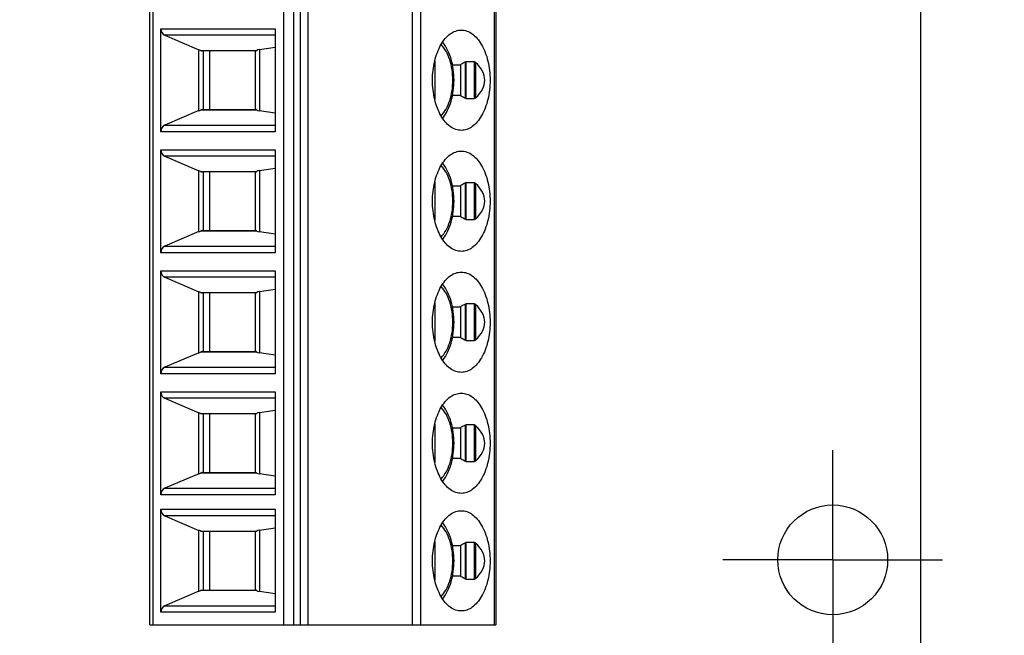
# Model space of a CAD drawing. Header units: inches. Extents: x 0 to 22, y 0 to 17.
# Tile 16 of 20: x 15.4 to 17.6, y 6 to 7.4. Entities that reach past the tile are written whole.
import ezdxf

# ---------------------------------------------------------------- set-up
doc = ezdxf.new("R2010")
doc.units = ezdxf.units.IN
doc.header["$LTSCALE"] = 1.21
doc.header["$MEASUREMENT"] = 0
doc.linetypes.add('CENTER', pattern=[0.6, 0.375, -0.075, 0.075, -0.075])
doc.layers.get('0').update_dxf_attribs({"linetype": 'CONTINUOUS'})
doc.layers.add('02___PRT_ALL_AXES', color=7, linetype='CONTINUOUS')
doc.layers.add('DIMENSIONS', color=7, linetype='CONTINUOUS')
doc.styles.get("Standard").update_dxf_attribs({"font": 'txt', "width": 0.8})
doc.dimstyles.new('DIMSTYLE_2', dxfattribs={"dimtxt": 0.125, "dimasz": 0.18, "dimexe": 0.125, "dimexo": 0.0625, "dimgap": 0.03125, "dimtad": 0, "dimtih": 1, "dimtoh": 1, "dimdec": 3, "dimlfac": 0.5, "dimzin": 4, "dimdsep": 46, "dimtxsty": 'STANDARD', "dimblk": '_FILLED', "dimblk1": '_FILLED', "dimblk2": '_FILLED', "dimcen": 0.09, "dimadec": 0, "dimazin": 0, "dimtp": 0.001, "dimtm": 0.001, "dimtfac": 1, "dimtdec": 3, "dimtofl": 0, "dimtmove": 0, "dimatfit": 3, "dimldrblk": '_FILLED', "dimfxl": 1, "dimtolj": 1, "dimtzin": 4, "dimarcsym": 0})

# ---------------------------------------------------------------- blocks, each defined once
blk = doc.blocks.new('*D12')
at = {"layer": 'DIMENSIONS', "color": 2, "linetype": 'CONTINUOUS'}
blk.add_line((17.5539, 9.5605), (18.1289, 9.5605), dxfattribs=at)
at = {"layer": 'DIMENSIONS', "color": 2, "linetype": 'CONTINUOUS', "insert": (18.1914, 9.623), "char_height": 0.125, "width": 1.325, "attachment_point": 1, "line_spacing_factor": 0.9}
blk.add_mtext('1.850{\\Ftxt.shx;\\W1.000000;\\H0.125000; }[46.99]', dxfattribs=at)
blk = doc.blocks.new('_FILLED')
at = {"color": 0, "linetype": 'BYBLOCK'}
blk.add_solid([(0, 0), (-1, 0.174), (-1, -0.174)], dxfattribs=at)
blk = doc.blocks.new('*D21')
at = {"layer": 'DIMENSIONS', "color": 2, "linetype": 'CONTINUOUS'}
blk.add_line((15.6874, 5.9501), (15.6874, 5.173), dxfattribs=at)
at = {"layer": 'DIMENSIONS', "color": 2, "linetype": 'CONTINUOUS', "insert": (15.6249, 5.1105), "char_height": 0.125, "width": 1.325, "attachment_point": 3, "rotation": 90, "line_spacing_factor": 0.9}
blk.add_mtext('2.317{\\Ftxt.shx;\\W1.000000;\\H0.125000; }[58.85]', dxfattribs=at)
blk = doc.blocks.new('*D22')
at = {"layer": 'DIMENSIONS', "color": 2, "linetype": 'CONTINUOUS'}
blk.add_line((16.4748, 5.9501), (16.4748, 5.173), dxfattribs=at)
at = {"layer": 'DIMENSIONS', "color": 2, "linetype": 'CONTINUOUS', "insert": (16.4123, 5.1105), "char_height": 0.125, "width": 1.325, "attachment_point": 3, "rotation": 90, "line_spacing_factor": 0.9}
blk.add_mtext('2.711{\\Ftxt.shx;\\W1.000000;\\H0.125000; }[68.85]', dxfattribs=at)

msp = doc.modelspace()

# ---------------------------------------------------------------- linework, layer by layer
at = {"color": 7, "linetype": 'CONTINUOUS'}
for p, q in [((17.4414, 9.8105), (17.4414, 5.8605)), ((15.6874, 6.0126), (15.6874, 8.7685)), ((15.6942, 8.7685), (15.6942, 6.0126)), ((15.9924, 6.0126), (15.9924, 8.7685)), ((16.0144, 8.7685), (16.0144, 6.0126)), ((16.0295, 8.7685), (16.0295, 6.0126)), ((16.0478, 6.0126), (16.0478, 8.7685)), ((16.2855, 6.0126), (16.2855, 8.7685)), ((16.3038, 8.7685), (16.3038, 6.0126)), ((16.472, 6.0126), (16.472, 8.7685)), ((16.4748, 8.7685), (16.4748, 6.0126)), ((15.7124, 7.3701), (15.9731, 7.3701)), ((15.7124, 7.1355), (15.7124, 7.3701)), ((15.9731, 7.3553), (15.7214, 7.3553)), ((15.7214, 7.3553), (15.7994, 7.3221)), ((15.9731, 7.3701), (15.9731, 7.1355)), ((15.9374, 7.3226), (15.9731, 7.328)), ((15.7994, 7.1835), (15.7994, 7.3221)), ((15.8026, 7.3207), (15.9309, 7.3207)), ((15.9287, 7.3197), (15.8065, 7.3197)), ((15.8091, 7.3197), (15.8091, 7.1859)), ((15.823, 7.3197), (15.823, 7.1859)), ((15.9282, 7.1859), (15.9282, 7.3197)), ((15.9374, 7.3226), (15.9374, 7.183)), ((16.3363, 7.2967), (16.3363, 7.2089)), ((16.376, 7.2878), (16.3941, 7.2878)), ((16.3941, 7.2878), (16.3941, 7.2178)), ((16.4061, 7.2113), (16.4061, 7.2943)), ((16.4063, 7.2943), (16.4067, 7.2944)), ((16.4263, 7.2945), (16.4069, 7.2945)), ((16.4069, 7.2945), (16.4069, 7.2111)), ((16.4263, 7.2111), (16.4263, 7.2945)), ((16.4288, 7.2932), (16.4288, 7.2124)), ((16.3941, 7.2178), (16.3761, 7.2178)), ((16.4067, 7.2112), (16.4063, 7.2113)), ((16.4069, 7.2111), (16.4263, 7.2111)), ((15.7994, 7.1835), (15.7214, 7.1503)), ((15.9309, 7.1849), (15.8026, 7.1849)), ((15.8065, 7.1859), (15.9287, 7.1859)), ((15.9731, 7.1777), (15.9374, 7.183)), ((15.7214, 7.1503), (15.9731, 7.1503)), ((15.9731, 7.1355), (15.7124, 7.1355)), ((15.7124, 7.0945), (15.9731, 7.0945)), ((15.7124, 6.86), (15.7124, 7.0945)), ((15.9731, 7.0797), (15.7214, 7.0797)), ((15.7214, 7.0797), (15.7994, 7.0466)), ((15.9731, 7.0945), (15.9731, 6.86)), ((15.7994, 6.9079), (15.7994, 7.0466)), ((15.8026, 7.0451), (15.9309, 7.0451)), ((15.9287, 7.0441), (15.8065, 7.0441)), ((15.8091, 7.0441), (15.8091, 6.9103)), ((15.823, 7.0441), (15.823, 6.9103)), ((15.9282, 6.9103), (15.9282, 7.0441)), ((15.9374, 7.047), (15.9731, 7.0524)), ((15.9374, 7.047), (15.9374, 6.9074)), ((16.3363, 7.0211), (16.3363, 6.9333)), ((16.4061, 6.9357), (16.4061, 7.0187)), ((16.4063, 7.0187), (16.4067, 7.0188)), ((16.4263, 7.0189), (16.4069, 7.0189)), ((16.4069, 7.0189), (16.4069, 6.9355)), ((16.4263, 6.9355), (16.4263, 7.0189)), ((16.4288, 7.0176), (16.4288, 6.9368)), ((16.376, 7.0123), (16.3941, 7.0123)), ((16.3941, 7.0123), (16.3941, 6.9422)), ((16.3941, 6.9422), (16.3761, 6.9422)), ((16.4067, 6.9356), (16.4063, 6.9357)), ((16.4069, 6.9355), (16.4263, 6.9355)), ((15.7994, 6.9079), (15.7214, 6.8747)), ((15.9309, 6.9093), (15.8026, 6.9093)), ((15.8065, 6.9103), (15.9287, 6.9103)), ((15.9731, 6.9021), (15.9374, 6.9074)), ((15.9731, 6.86), (15.7124, 6.86)), ((15.7214, 6.8747), (15.9731, 6.8747)), ((15.7124, 6.8189), (15.9731, 6.8189)), ((15.7124, 6.5844), (15.7124, 6.8189)), ((15.9731, 6.8189), (15.9731, 6.5844)), ((15.9731, 6.8041), (15.7214, 6.8041)), ((15.7214, 6.8041), (15.7994, 6.771)), ((15.7994, 6.6323), (15.7994, 6.771)), ((15.8026, 6.7695), (15.9309, 6.7695)), ((15.9287, 6.7685), (15.8065, 6.7685)), ((15.8091, 6.7685), (15.8091, 6.6347)), ((15.823, 6.7685), (15.823, 6.6347)), ((15.9282, 6.6347), (15.9282, 6.7685)), ((15.9374, 6.7714), (15.9731, 6.7768)), ((15.9374, 6.7714), (15.9374, 6.6318)), ((16.3363, 6.7455), (16.3363, 6.6577)), ((16.376, 6.7367), (16.3941, 6.7367)), ((16.3941, 6.7367), (16.3941, 6.6666)), ((16.4061, 6.6602), (16.4061, 6.7431)), ((16.4063, 6.7431), (16.4067, 6.7432)), ((16.4263, 6.7433), (16.4069, 6.7433)), ((16.4069, 6.7433), (16.4069, 6.66)), ((16.4263, 6.66), (16.4263, 6.7433)), ((16.4288, 6.7421), (16.4288, 6.6612)), ((16.3941, 6.6666), (16.3761, 6.6666)), ((16.4067, 6.66), (16.4063, 6.6601)), ((16.4069, 6.66), (16.4263, 6.66)), ((15.7994, 6.6323), (15.7214, 6.5991)), ((15.9309, 6.6337), (15.8026, 6.6337)), ((15.8065, 6.6347), (15.9287, 6.6347)), ((15.9731, 6.6265), (15.9374, 6.6318)), ((15.7214, 6.5991), (15.9731, 6.5991)), ((15.9731, 6.5844), (15.7124, 6.5844)), ((15.7124, 6.5433), (15.9731, 6.5433)), ((15.7124, 6.3088), (15.7124, 6.5433)), ((15.9731, 6.5433), (15.9731, 6.3088)), ((15.9731, 6.5285), (15.7214, 6.5285)), ((15.7214, 6.5285), (15.7994, 6.4954)), ((15.9374, 6.4959), (15.9731, 6.5012)), ((15.7994, 6.3567), (15.7994, 6.4954)), ((15.8026, 6.4939), (15.9309, 6.4939)), ((15.9287, 6.493), (15.8065, 6.493)), ((15.8091, 6.493), (15.8091, 6.3591)), ((15.823, 6.493), (15.823, 6.3591)), ((15.9282, 6.3591), (15.9282, 6.493)), ((15.9374, 6.4959), (15.9374, 6.3562)), ((16.3363, 6.4699), (16.3363, 6.3821)), ((16.376, 6.4611), (16.3941, 6.4611)), ((16.3941, 6.4611), (16.3941, 6.391)), ((16.4061, 6.3846), (16.4061, 6.4675)), ((16.4063, 6.4675), (16.4067, 6.4676)), ((16.4263, 6.4677), (16.4069, 6.4677)), ((16.4069, 6.4677), (16.4069, 6.3844)), ((16.4263, 6.3844), (16.4263, 6.4677)), ((16.4288, 6.4665), (16.4288, 6.3856)), ((16.3941, 6.391), (16.3761, 6.391)), ((16.4067, 6.3844), (16.4063, 6.3845)), ((16.4069, 6.3844), (16.4263, 6.3844)), ((15.7994, 6.3567), (15.7214, 6.3235)), ((15.9309, 6.3581), (15.8026, 6.3581)), ((15.8065, 6.3591), (15.9287, 6.3591)), ((15.9731, 6.3509), (15.9374, 6.3562)), ((15.7214, 6.3235), (15.9731, 6.3235)), ((15.9731, 6.3088), (15.7124, 6.3088)), ((15.7124, 6.2756), (15.9731, 6.2756)), ((15.7124, 6.0411), (15.7124, 6.2756)), ((15.9731, 6.2756), (15.9731, 6.0411)), ((15.9731, 6.2608), (15.7214, 6.2608)), ((15.7214, 6.2608), (15.7994, 6.2277)), ((15.9374, 6.2281), (15.9731, 6.2335)), ((15.7994, 6.089), (15.7994, 6.2277)), ((15.8026, 6.2262), (15.9309, 6.2262)), ((15.9287, 6.2252), (15.8065, 6.2252)), ((15.8091, 6.2252), (15.8091, 6.0914)), ((15.823, 6.2252), (15.823, 6.0914)), ((15.9282, 6.0914), (15.9282, 6.2252)), ((15.9374, 6.2281), (15.9374, 6.0885)), ((16.3363, 6.2022), (16.3363, 6.1144)), ((16.376, 6.1934), (16.3941, 6.1934)), ((16.3941, 6.1934), (16.3941, 6.1233)), ((16.4061, 6.1168), (16.4061, 6.1998)), ((16.4063, 6.1998), (16.4067, 6.1999)), ((16.4263, 6.2), (16.4069, 6.2)), ((16.4069, 6.2), (16.4069, 6.1166)), ((16.4263, 6.1166), (16.4263, 6.2)), ((16.4288, 6.1987), (16.4288, 6.1179)), ((16.3941, 6.1233), (16.3761, 6.1233)), ((16.4067, 6.1167), (16.4063, 6.1168)), ((16.4069, 6.1166), (16.4263, 6.1166)), ((15.7994, 6.089), (15.7214, 6.0558)), ((15.9309, 6.0904), (15.8026, 6.0904)), ((15.8065, 6.0914), (15.9287, 6.0914)), ((15.9731, 6.0832), (15.9374, 6.0885)), ((15.7214, 6.0558), (15.9731, 6.0558)), ((15.9731, 6.0411), (15.7124, 6.0411)), ((15.6874, 6.0126), (16.4748, 6.0126))]:
    msp.add_line(p, q, dxfattribs=at)
for centre, major_axis, ratio, start_param, end_param in [((15.7261, 7.3701), (0, 0.0157), 0.871723, 1.570796, 2.786887), ((15.7768, 7.3172), (0.0393, -0.0091), 0.289089, 0.924114, 1.027147), ((15.9675, 7.3085), (0.0393, -0.0091), 0.289089, 2.510677, 2.832343), ((16.1272, 7.2528), (0.3224, 0), 0.354085, -0.361991, 0.361991), ((15.7768, 7.1884), (0.0393, 0.0091), 0.289089, -1.027147, -0.924114), ((15.9675, 7.1971), (0.0393, 0.0091), 0.289089, -2.832343, -2.510677), ((15.7261, 7.1355), (0, 0.0157), 0.871723, 0.354706, 1.570796), ((15.7261, 7.0945), (0, 0.0157), 0.871723, 1.570796, 2.786887), ((15.7768, 7.0416), (0.0393, -0.0091), 0.289089, 0.924114, 1.027147), ((15.9675, 7.033), (0.0393, -0.0091), 0.289089, 2.510677, 2.832343), ((16.1272, 6.9772), (0.3224, 0), 0.354085, 5.921194, 6.645176), ((15.7768, 6.9129), (0.0393, 0.0091), 0.289089, -1.027147, -0.924114), ((15.9675, 6.9215), (0.0393, 0.0091), 0.289089, -2.832343, -2.510677), ((15.7261, 6.86), (0, 0.0157), 0.871723, 0.354706, 1.570796), ((15.7261, 6.8189), (0, 0.0157), 0.871723, 1.570796, 2.786887), ((15.7768, 6.766), (0.0393, -0.0091), 0.289089, 0.924114, 1.027147), ((15.9675, 6.7574), (0.0393, -0.0091), 0.289089, 2.510677, 2.832343), ((16.1272, 6.7016), (0.3224, 0), 0.354085, 5.921194, 6.645176), ((15.7768, 6.6373), (0.0393, 0.0091), 0.289089, -1.027147, -0.924114), ((15.9675, 6.6459), (0.0393, 0.0091), 0.289089, -2.832343, -2.510677), ((15.7261, 6.5844), (0, 0.0157), 0.871723, 0.354706, 1.570796), ((15.7261, 6.5433), (0, 0.0157), 0.871723, 1.570796, 2.786887), ((15.7768, 6.4904), (0.0393, -0.0091), 0.289089, 0.924114, 1.027147), ((15.9675, 6.4818), (0.0393, -0.0091), 0.289089, 2.510677, 2.832343), ((16.1272, 6.426), (0.3224, 0), 0.354085, 5.921194, 6.645176), ((15.7768, 6.3617), (0.0393, 0.0091), 0.289089, -1.027147, -0.924114), ((15.9675, 6.3703), (0.0393, 0.0091), 0.289089, -2.832343, -2.510677), ((15.7261, 6.3088), (0, 0.0157), 0.871723, 0.354706, 1.570796), ((15.7261, 6.2756), (0, 0.0157), 0.871723, 1.570796, 2.786887), ((15.7768, 6.2227), (0.0393, -0.0091), 0.289089, 0.924114, 1.027147), ((15.9675, 6.2141), (0.0393, -0.0091), 0.289089, 2.510677, 2.832343), ((16.1272, 6.1583), (0.3224, 0), 0.354085, 5.921194, 6.645176), ((15.7768, 6.094), (0.0393, 0.0091), 0.289089, -1.027147, -0.924114), ((15.9675, 6.1026), (0.0393, 0.0091), 0.289089, -2.832343, -2.510677), ((15.7261, 6.0411), (0, 0.0157), 0.871723, 0.354706, 1.570796)]:
    msp.add_ellipse(centre, major_axis=major_axis, ratio=ratio, start_param=start_param, end_param=end_param, dxfattribs=at)
for points, knots in [([(16.3308, 7.2528), (16.3308, 7.2602), (16.3316, 7.2749), (16.3352, 7.2962), (16.3412, 7.3159), (16.3492, 7.3333), (16.359, 7.3476), (16.3704, 7.3585), (16.3829, 7.3654), (16.3919, 7.367), (16.3963, 7.367)], [0, 0, 0, 0, 0.155465, 0.30703, 0.450905, 0.584191, 0.70493, 0.812793, 0.909652, 1, 1, 1, 1]), ([(16.3963, 7.367), (16.4006, 7.367), (16.4096, 7.3654), (16.4221, 7.3585), (16.4335, 7.3476), (16.4433, 7.3333), (16.4513, 7.3159), (16.4573, 7.2962), (16.4609, 7.2749), (16.4617, 7.2602), (16.4617, 7.2528)], [0, 0, 0, 0, 0.090348, 0.187207, 0.29507, 0.415809, 0.549095, 0.69297, 0.844535, 1, 1, 1, 1]), ([(16.3506, 7.1717), (16.3549, 7.1762), (16.3626, 7.1872), (16.3707, 7.2067), (16.3758, 7.229), (16.3775, 7.2528), (16.3758, 7.2766), (16.3707, 7.299), (16.3626, 7.3184), (16.3549, 7.3294), (16.3506, 7.3339)], [0, 0, 0, 0, 0.106936, 0.228445, 0.361199, 0.5, 0.638801, 0.771555, 0.893064, 1, 1, 1, 1]), ([(16.354, 7.1666), (16.3583, 7.172), (16.3659, 7.1844), (16.3738, 7.2054), (16.3787, 7.2285), (16.3803, 7.2528), (16.3787, 7.2771), (16.3738, 7.3002), (16.3659, 7.3212), (16.3583, 7.3336), (16.354, 7.339)], [0, 0, 0, 0, 0.113587, 0.236135, 0.366034, 0.500013, 0.633991, 0.763886, 0.886427, 1, 1, 1, 1]), ([(15.8026, 7.3207), (15.8029, 7.3206), (15.8042, 7.32), (15.8055, 7.3197), (15.8065, 7.3197)], [0, 0, 0, 0, 0.268502, 1, 1, 1, 1]), ([(15.9287, 7.3197), (15.929, 7.3197), (15.9298, 7.3201), (15.9305, 7.3205), (15.9309, 7.3207)], [0, 0, 0, 0, 0.384839, 1, 1, 1, 1]), ([(16.4061, 7.2943), (16.4051, 7.2938), (16.401, 7.2918), (16.397, 7.2896), (16.3941, 7.2878)], [0, 0, 0, 0, 0.248502, 1, 1, 1, 1]), ([(16.4263, 7.2945), (16.4265, 7.2945), (16.4275, 7.2943), (16.4283, 7.2937), (16.4288, 7.2932)], [0, 0, 0, 0, 0.232315, 1, 1, 1, 1]), ([(16.3963, 7.1386), (16.3919, 7.1386), (16.3829, 7.1402), (16.3704, 7.1471), (16.359, 7.158), (16.3492, 7.1723), (16.3412, 7.1897), (16.3352, 7.2094), (16.3316, 7.2307), (16.3308, 7.2454), (16.3308, 7.2528)], [0, 0, 0, 0, 0.090348, 0.187207, 0.29507, 0.415809, 0.549095, 0.69297, 0.844535, 1, 1, 1, 1]), ([(16.4617, 7.2528), (16.4617, 7.2454), (16.4609, 7.2307), (16.4573, 7.2094), (16.4513, 7.1897), (16.4433, 7.1723), (16.4335, 7.158), (16.4221, 7.1471), (16.4096, 7.1402), (16.4006, 7.1386), (16.3963, 7.1386)], [0, 0, 0, 0, 0.155465, 0.30703, 0.450905, 0.584191, 0.70493, 0.812793, 0.909652, 1, 1, 1, 1]), ([(16.4061, 7.2113), (16.4051, 7.2118), (16.401, 7.2139), (16.397, 7.216), (16.3941, 7.2178)], [0, 0, 0, 0, 0.248502, 1, 1, 1, 1]), ([(16.4288, 7.2124), (16.4286, 7.2122), (16.4279, 7.2116), (16.427, 7.2111), (16.4263, 7.2111)], [0, 0, 0, 0, 0.267563, 1, 1, 1, 1]), ([(15.8065, 7.1859), (15.8062, 7.1859), (15.8048, 7.1858), (15.8035, 7.1853), (15.8026, 7.1849)], [0, 0, 0, 0, 0.233452, 1, 1, 1, 1]), ([(15.9309, 7.1849), (15.9305, 7.1851), (15.9298, 7.1855), (15.929, 7.1859), (15.9287, 7.1859)], [0, 0, 0, 0, 0.615161, 1, 1, 1, 1]), ([(16.3308, 6.9772), (16.3308, 6.9846), (16.3316, 6.9993), (16.3352, 7.0206), (16.3412, 7.0403), (16.3492, 7.0577), (16.359, 7.072), (16.3704, 7.0829), (16.3829, 7.0898), (16.3919, 7.0914), (16.3963, 7.0914)], [0, 0, 0, 0, 0.155465, 0.30703, 0.450905, 0.584191, 0.70493, 0.812793, 0.909652, 1, 1, 1, 1]), ([(16.3963, 7.0914), (16.4006, 7.0914), (16.4096, 7.0898), (16.4221, 7.0829), (16.4335, 7.072), (16.4433, 7.0577), (16.4513, 7.0403), (16.4573, 7.0206), (16.4609, 6.9993), (16.4617, 6.9846), (16.4617, 6.9772)], [0, 0, 0, 0, 0.090348, 0.187207, 0.29507, 0.415809, 0.549095, 0.69297, 0.844535, 1, 1, 1, 1]), ([(16.3506, 6.8962), (16.3549, 6.9006), (16.3626, 6.9116), (16.3707, 6.9311), (16.3758, 6.9534), (16.3775, 6.9772), (16.3758, 7.001), (16.3707, 7.0234), (16.3626, 7.0428), (16.3549, 7.0538), (16.3506, 7.0583)], [0, 0, 0, 0, 0.106936, 0.228445, 0.361199, 0.5, 0.638801, 0.771555, 0.893064, 1, 1, 1, 1]), ([(16.354, 6.891), (16.3583, 6.8964), (16.3659, 6.9088), (16.3738, 6.9298), (16.3787, 6.9529), (16.3803, 6.9772), (16.3787, 7.0015), (16.3738, 7.0246), (16.3659, 7.0456), (16.3583, 7.058), (16.354, 7.0634)], [0, 0, 0, 0, 0.113587, 0.236135, 0.366034, 0.500013, 0.633991, 0.763886, 0.886427, 1, 1, 1, 1]), ([(15.8026, 7.0451), (15.8029, 7.045), (15.8042, 7.0444), (15.8055, 7.0441), (15.8065, 7.0441)], [0, 0, 0, 0, 0.268502, 1, 1, 1, 1]), ([(15.9287, 7.0441), (15.929, 7.0441), (15.9298, 7.0445), (15.9305, 7.0449), (15.9309, 7.0451)], [0, 0, 0, 0, 0.384839, 1, 1, 1, 1]), ([(16.4061, 7.0187), (16.4051, 7.0182), (16.401, 7.0162), (16.397, 7.014), (16.3941, 7.0123)], [0, 0, 0, 0, 0.248502, 1, 1, 1, 1]), ([(16.4263, 7.0189), (16.4265, 7.0189), (16.4275, 7.0187), (16.4283, 7.0181), (16.4288, 7.0176)], [0, 0, 0, 0, 0.232315, 1, 1, 1, 1]), ([(16.3963, 6.863), (16.3919, 6.863), (16.3829, 6.8646), (16.3704, 6.8715), (16.359, 6.8824), (16.3492, 6.8968), (16.3412, 6.9141), (16.3352, 6.9338), (16.3316, 6.9551), (16.3308, 6.9698), (16.3308, 6.9772)], [0, 0, 0, 0, 0.090348, 0.187207, 0.29507, 0.415809, 0.549095, 0.69297, 0.844535, 1, 1, 1, 1]), ([(16.4617, 6.9772), (16.4617, 6.9698), (16.4609, 6.9551), (16.4573, 6.9338), (16.4513, 6.9141), (16.4433, 6.8968), (16.4335, 6.8824), (16.4221, 6.8715), (16.4096, 6.8646), (16.4006, 6.863), (16.3963, 6.863)], [0, 0, 0, 0, 0.155465, 0.30703, 0.450905, 0.584191, 0.70493, 0.812793, 0.909652, 1, 1, 1, 1]), ([(16.4061, 6.9357), (16.4051, 6.9362), (16.401, 6.9383), (16.397, 6.9404), (16.3941, 6.9422)], [0, 0, 0, 0, 0.248502, 1, 1, 1, 1]), ([(16.4288, 6.9368), (16.4286, 6.9366), (16.4279, 6.936), (16.427, 6.9355), (16.4263, 6.9355)], [0, 0, 0, 0, 0.267563, 1, 1, 1, 1]), ([(15.8065, 6.9103), (15.8062, 6.9103), (15.8048, 6.9102), (15.8035, 6.9097), (15.8026, 6.9093)], [0, 0, 0, 0, 0.233452, 1, 1, 1, 1]), ([(15.9309, 6.9093), (15.9305, 6.9095), (15.9298, 6.9099), (15.929, 6.9103), (15.9287, 6.9103)], [0, 0, 0, 0, 0.615161, 1, 1, 1, 1]), ([(16.3308, 6.7016), (16.3308, 6.7091), (16.3316, 6.7238), (16.3352, 6.7451), (16.3412, 6.7647), (16.3492, 6.7821), (16.359, 6.7964), (16.3704, 6.8073), (16.3829, 6.8142), (16.3919, 6.8158), (16.3963, 6.8158)], [0, 0, 0, 0, 0.155465, 0.30703, 0.450905, 0.584191, 0.70493, 0.812793, 0.909652, 1, 1, 1, 1]), ([(16.3963, 6.8158), (16.4006, 6.8158), (16.4096, 6.8142), (16.4221, 6.8073), (16.4335, 6.7964), (16.4433, 6.7821), (16.4513, 6.7647), (16.4573, 6.7451), (16.4609, 6.7238), (16.4617, 6.7091), (16.4617, 6.7016)], [0, 0, 0, 0, 0.090348, 0.187207, 0.29507, 0.415809, 0.549095, 0.69297, 0.844535, 1, 1, 1, 1]), ([(15.8026, 6.7695), (15.8029, 6.7694), (15.8042, 6.7688), (15.8055, 6.7685), (15.8065, 6.7685)], [0, 0, 0, 0, 0.268502, 1, 1, 1, 1]), ([(15.9287, 6.7685), (15.929, 6.7685), (15.9298, 6.7689), (15.9305, 6.7693), (15.9309, 6.7695)], [0, 0, 0, 0, 0.384839, 1, 1, 1, 1]), ([(16.3506, 6.6206), (16.3549, 6.625), (16.3626, 6.636), (16.3707, 6.6555), (16.3758, 6.6778), (16.3775, 6.7016), (16.3758, 6.7254), (16.3707, 6.7478), (16.3626, 6.7672), (16.3549, 6.7782), (16.3506, 6.7827)], [0, 0, 0, 0, 0.106936, 0.228445, 0.361199, 0.5, 0.638801, 0.771555, 0.893064, 1, 1, 1, 1]), ([(16.354, 6.6154), (16.3583, 6.6209), (16.3659, 6.6333), (16.3738, 6.6542), (16.3787, 6.6773), (16.3803, 6.7016), (16.3787, 6.7259), (16.3738, 6.749), (16.3659, 6.77), (16.3583, 6.7824), (16.354, 6.7878)], [0, 0, 0, 0, 0.113587, 0.236135, 0.366034, 0.500013, 0.633991, 0.763886, 0.886427, 1, 1, 1, 1]), ([(16.4061, 6.7431), (16.4051, 6.7426), (16.401, 6.7406), (16.397, 6.7384), (16.3941, 6.7367)], [0, 0, 0, 0, 0.248502, 1, 1, 1, 1]), ([(16.4263, 6.7433), (16.4265, 6.7433), (16.4275, 6.7431), (16.4283, 6.7425), (16.4288, 6.7421)], [0, 0, 0, 0, 0.232315, 1, 1, 1, 1]), ([(16.3963, 6.5874), (16.3919, 6.5874), (16.3829, 6.5891), (16.3704, 6.5959), (16.359, 6.6068), (16.3492, 6.6212), (16.3412, 6.6385), (16.3352, 6.6582), (16.3316, 6.6795), (16.3308, 6.6942), (16.3308, 6.7016)], [0, 0, 0, 0, 0.090348, 0.187207, 0.29507, 0.415809, 0.549095, 0.69297, 0.844535, 1, 1, 1, 1]), ([(16.4617, 6.7016), (16.4617, 6.6942), (16.4609, 6.6795), (16.4573, 6.6582), (16.4513, 6.6385), (16.4433, 6.6212), (16.4335, 6.6068), (16.4221, 6.5959), (16.4096, 6.5891), (16.4006, 6.5874), (16.3963, 6.5874)], [0, 0, 0, 0, 0.155465, 0.30703, 0.450905, 0.584191, 0.70493, 0.812793, 0.909652, 1, 1, 1, 1]), ([(16.4061, 6.6602), (16.4051, 6.6606), (16.401, 6.6627), (16.397, 6.6648), (16.3941, 6.6666)], [0, 0, 0, 0, 0.248502, 1, 1, 1, 1]), ([(16.4288, 6.6612), (16.4286, 6.661), (16.4279, 6.6604), (16.427, 6.66), (16.4263, 6.66)], [0, 0, 0, 0, 0.267563, 1, 1, 1, 1]), ([(15.8065, 6.6347), (15.8062, 6.6347), (15.8048, 6.6346), (15.8035, 6.6342), (15.8026, 6.6337)], [0, 0, 0, 0, 0.233452, 1, 1, 1, 1]), ([(15.9309, 6.6337), (15.9305, 6.634), (15.9298, 6.6343), (15.929, 6.6347), (15.9287, 6.6347)], [0, 0, 0, 0, 0.615161, 1, 1, 1, 1]), ([(16.3308, 6.426), (16.3308, 6.4335), (16.3316, 6.4482), (16.3352, 6.4695), (16.3412, 6.4891), (16.3492, 6.5065), (16.359, 6.5209), (16.3704, 6.5317), (16.3829, 6.5386), (16.3919, 6.5402), (16.3963, 6.5402)], [0, 0, 0, 0, 0.155465, 0.30703, 0.450905, 0.584191, 0.70493, 0.812793, 0.909652, 1, 1, 1, 1]), ([(16.3963, 6.5402), (16.4006, 6.5402), (16.4096, 6.5386), (16.4221, 6.5317), (16.4335, 6.5209), (16.4433, 6.5065), (16.4513, 6.4891), (16.4573, 6.4695), (16.4609, 6.4482), (16.4617, 6.4335), (16.4617, 6.426)], [0, 0, 0, 0, 0.090348, 0.187207, 0.29507, 0.415809, 0.549095, 0.69297, 0.844535, 1, 1, 1, 1]), ([(16.3506, 6.345), (16.3549, 6.3495), (16.3626, 6.3605), (16.3707, 6.3799), (16.3758, 6.4022), (16.3775, 6.426), (16.3758, 6.4499), (16.3707, 6.4722), (16.3626, 6.4916), (16.3549, 6.5026), (16.3506, 6.5071)], [0, 0, 0, 0, 0.106936, 0.228445, 0.361199, 0.5, 0.638801, 0.771555, 0.893064, 1, 1, 1, 1]), ([(16.354, 6.3398), (16.3583, 6.3453), (16.3659, 6.3577), (16.3738, 6.3786), (16.3787, 6.4018), (16.3803, 6.426), (16.3787, 6.4503), (16.3738, 6.4734), (16.3659, 6.4944), (16.3583, 6.5068), (16.354, 6.5122)], [0, 0, 0, 0, 0.113587, 0.236135, 0.366034, 0.500013, 0.633991, 0.763886, 0.886427, 1, 1, 1, 1]), ([(15.8065, 6.493), (15.8062, 6.493), (15.8048, 6.4931), (15.8035, 6.4935), (15.8026, 6.4939)], [0, 0, 0, 0, 0.233454, 1, 1, 1, 1]), ([(15.9287, 6.493), (15.929, 6.493), (15.9298, 6.4933), (15.9305, 6.4937), (15.9309, 6.4939)], [0, 0, 0, 0, 0.384839, 1, 1, 1, 1]), ([(16.4061, 6.4675), (16.4051, 6.467), (16.401, 6.465), (16.397, 6.4628), (16.3941, 6.4611)], [0, 0, 0, 0, 0.248502, 1, 1, 1, 1]), ([(16.4263, 6.4677), (16.4265, 6.4677), (16.4275, 6.4675), (16.4283, 6.467), (16.4288, 6.4665)], [0, 0, 0, 0, 0.232315, 1, 1, 1, 1]), ([(16.3963, 6.3119), (16.3919, 6.3119), (16.3829, 6.3135), (16.3704, 6.3203), (16.359, 6.3312), (16.3492, 6.3456), (16.3412, 6.3629), (16.3352, 6.3826), (16.3316, 6.4039), (16.3308, 6.4186), (16.3308, 6.426)], [0, 0, 0, 0, 0.090348, 0.187207, 0.29507, 0.415809, 0.549095, 0.69297, 0.844535, 1, 1, 1, 1]), ([(16.4617, 6.426), (16.4617, 6.4186), (16.4609, 6.4039), (16.4573, 6.3826), (16.4513, 6.3629), (16.4433, 6.3456), (16.4335, 6.3312), (16.4221, 6.3203), (16.4096, 6.3135), (16.4006, 6.3119), (16.3963, 6.3119)], [0, 0, 0, 0, 0.155465, 0.30703, 0.450905, 0.584191, 0.70493, 0.812793, 0.909652, 1, 1, 1, 1]), ([(16.4061, 6.3846), (16.4051, 6.3851), (16.401, 6.3871), (16.397, 6.3893), (16.3941, 6.391)], [0, 0, 0, 0, 0.248502, 1, 1, 1, 1]), ([(16.4288, 6.3856), (16.4286, 6.3854), (16.4279, 6.3848), (16.427, 6.3844), (16.4263, 6.3844)], [0, 0, 0, 0, 0.267563, 1, 1, 1, 1]), ([(15.8065, 6.3591), (15.8062, 6.3591), (15.8048, 6.359), (15.8035, 6.3586), (15.8026, 6.3581)], [0, 0, 0, 0, 0.233452, 1, 1, 1, 1]), ([(15.9309, 6.3581), (15.9305, 6.3584), (15.9298, 6.3587), (15.929, 6.3591), (15.9287, 6.3591)], [0, 0, 0, 0, 0.615161, 1, 1, 1, 1]), ([(16.3308, 6.1583), (16.3308, 6.1657), (16.3316, 6.1804), (16.3352, 6.2017), (16.3412, 6.2214), (16.3492, 6.2388), (16.359, 6.2531), (16.3704, 6.264), (16.3829, 6.2709), (16.3919, 6.2725), (16.3963, 6.2725)], [0, 0, 0, 0, 0.155465, 0.30703, 0.450905, 0.584191, 0.70493, 0.812793, 0.909652, 1, 1, 1, 1]), ([(16.3963, 6.2725), (16.4006, 6.2725), (16.4096, 6.2709), (16.4221, 6.264), (16.4335, 6.2531), (16.4433, 6.2388), (16.4513, 6.2214), (16.4573, 6.2017), (16.4609, 6.1804), (16.4617, 6.1657), (16.4617, 6.1583)], [0, 0, 0, 0, 0.090348, 0.187207, 0.29507, 0.415809, 0.549095, 0.69297, 0.844535, 1, 1, 1, 1]), ([(16.3506, 6.0773), (16.3549, 6.0817), (16.3626, 6.0927), (16.3707, 6.1122), (16.3758, 6.1345), (16.3775, 6.1583), (16.3758, 6.1821), (16.3707, 6.2045), (16.3626, 6.2239), (16.3549, 6.2349), (16.3506, 6.2394)], [0, 0, 0, 0, 0.106936, 0.228445, 0.361199, 0.5, 0.638801, 0.771555, 0.893064, 1, 1, 1, 1]), ([(16.354, 6.0721), (16.3583, 6.0775), (16.3659, 6.0899), (16.3738, 6.1109), (16.3787, 6.134), (16.3803, 6.1583), (16.3787, 6.1826), (16.3738, 6.2057), (16.3659, 6.2267), (16.3583, 6.2391), (16.354, 6.2445)], [0, 0, 0, 0, 0.113587, 0.236135, 0.366034, 0.500013, 0.633991, 0.763886, 0.886427, 1, 1, 1, 1]), ([(15.8065, 6.2252), (15.8062, 6.2252), (15.8048, 6.2253), (15.8035, 6.2258), (15.8026, 6.2262)], [0, 0, 0, 0, 0.233454, 1, 1, 1, 1]), ([(15.9309, 6.2262), (15.9305, 6.226), (15.9298, 6.2256), (15.929, 6.2252), (15.9287, 6.2252)], [0, 0, 0, 0, 0.615164, 1, 1, 1, 1]), ([(16.3941, 6.1934), (16.3951, 6.1939), (16.399, 6.1962), (16.403, 6.1983), (16.4061, 6.1998)], [0, 0, 0, 0, 0.251683, 1, 1, 1, 1]), ([(16.4263, 6.2), (16.4265, 6.2), (16.4275, 6.1998), (16.4283, 6.1992), (16.4288, 6.1987)], [0, 0, 0, 0, 0.232315, 1, 1, 1, 1]), ([(16.3963, 6.0441), (16.3919, 6.0441), (16.3829, 6.0457), (16.3704, 6.0526), (16.359, 6.0635), (16.3492, 6.0779), (16.3412, 6.0952), (16.3352, 6.1149), (16.3316, 6.1362), (16.3308, 6.1509), (16.3308, 6.1583)], [0, 0, 0, 0, 0.090348, 0.187207, 0.29507, 0.415809, 0.549095, 0.69297, 0.844535, 1, 1, 1, 1]), ([(16.4617, 6.1583), (16.4617, 6.1509), (16.4609, 6.1362), (16.4573, 6.1149), (16.4513, 6.0952), (16.4433, 6.0779), (16.4335, 6.0635), (16.4221, 6.0526), (16.4096, 6.0457), (16.4006, 6.0441), (16.3963, 6.0441)], [0, 0, 0, 0, 0.155465, 0.30703, 0.450905, 0.584191, 0.70493, 0.812793, 0.909652, 1, 1, 1, 1]), ([(16.4061, 6.1168), (16.4051, 6.1173), (16.401, 6.1194), (16.397, 6.1215), (16.3941, 6.1233)], [0, 0, 0, 0, 0.248502, 1, 1, 1, 1]), ([(16.4288, 6.1179), (16.4286, 6.1177), (16.4279, 6.1171), (16.427, 6.1166), (16.4263, 6.1166)], [0, 0, 0, 0, 0.267563, 1, 1, 1, 1]), ([(15.8026, 6.0904), (15.8029, 6.0906), (15.8042, 6.0911), (15.8055, 6.0914), (15.8065, 6.0914)], [0, 0, 0, 0, 0.268501, 1, 1, 1, 1]), ([(15.9309, 6.0904), (15.9305, 6.0907), (15.9298, 6.091), (15.929, 6.0914), (15.9287, 6.0914)], [0, 0, 0, 0, 0.615161, 1, 1, 1, 1])]:
    msp.add_open_spline(points, degree=3, knots=knots, dxfattribs=at)
at = {"layer": '02___PRT_ALL_AXES', "color": 7, "linetype": 'CENTER'}
for q in [(17.2414, 6.4105), (16.9914, 6.1605), (17.4914, 6.1605), (17.2414, 5.9105)]:
    msp.add_line((17.2414, 6.1605), q, dxfattribs=at)
at = {"layer": '02___PRT_ALL_AXES', "color": 7, "linetype": 'CONTINUOUS'}
msp.add_circle((17.2414, 6.1605), 0.125, dxfattribs=at)

# ---------------------------------------------------------------- dimensions: what is measured, and where the dimension line sits
at = {"layer": 'DIMENSIONS', "color": 2, "linetype": 'CONTINUOUS'}
for feature_location, offset, dtype, origin, picture, middle in [((17.5539, 9.5605), (0.575, 0), 0, (17.4914, 5.8605), '*D12', (18.8539, 9.5605)), ((15.6874, 5.9501), (0, -0.7771), 1, (11.0534, 6.0126), '*D21', (15.6874, 4.448)), ((16.4748, 5.9501), (0, -0.7771), 1, (11.0534, 6.0126), '*D22', (16.4748, 4.448))]:
    dim = msp.add_ordinate_dim(feature_location=feature_location, offset=offset, dtype=dtype, origin=origin, dimstyle='DIMSTYLE_2', dxfattribs=at)
    dim.commit()
    dim.dimension.update_dxf_attribs({"geometry": picture, "text_midpoint": middle})

doc.saveas('drawing.dxf')
